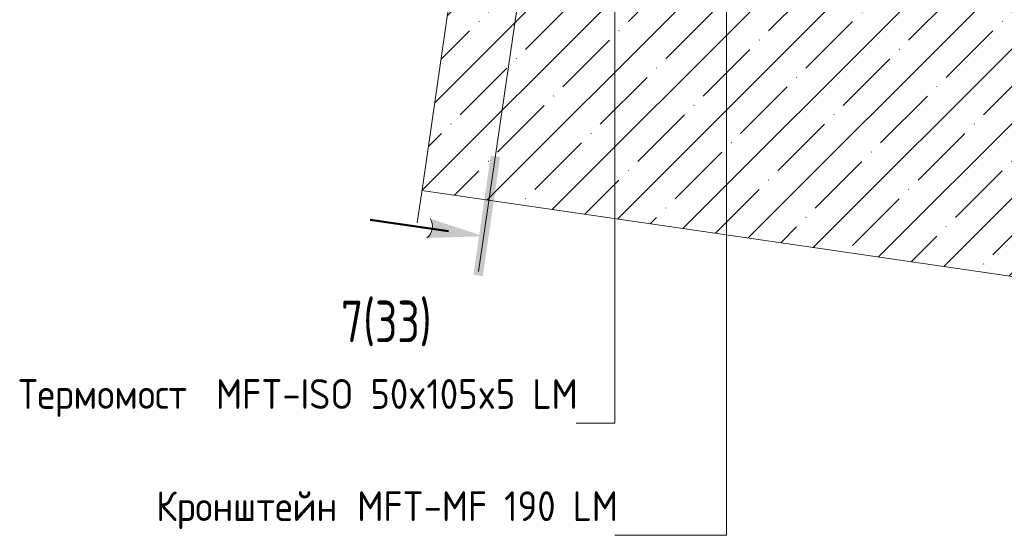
# Model space of a CAD drawing. Header units: millimetres. Extents: x 4450047 to 4451904, y 8380149 to 8380950.
# Tile 1 of 19: x 4450047 to 4450461, y 8380188 to 8380404. Entities that reach past the tile are written whole.
import ezdxf

# ---------------------------------------------------------------- set-up
doc = ezdxf.new("R2010")
doc.units = ezdxf.units.MM
for name, color, linetype, lineweight in [('Марки по нескольким категориям', 7, 'Continuous', 9), ('Обобщенные модели', 7, 'Continuous', 18), ('Разрезы', 7, 'Continuous', 9), ('Типовые аннотации', 7, 'Continuous', 18), ('Тонкие линии', 7, 'Continuous', 18), ('Элементы узлов', 7, 'Continuous', 18)]:
    doc.layers.add(name, color=color, linetype=linetype, lineweight=lineweight)
doc.styles.add('GOST Common_1', font='GOST_Common.ttf', dxfattribs={"width": 0.8, "height": 17.5})
doc.styles.add('ISOCPEUR', font='isocpeur.ttf', dxfattribs={"width": 0.9, "height": 12.5})

# ---------------------------------------------------------------- blocks, each defined once
blk = doc.blocks.new('HILTI_Линия_Разрыва - Тип 1-21553262-Разрез 3-3')
at = {"layer": 'Элементы узлов'}
for p, q in [((4450251.37, 8380575.56), (4450284.88, 8380806.16)), ((4450216.25, 8380333.8), (4450249.77, 8380564.54))]:
    blk.add_line(p, q, dxfattribs=at)
blk = doc.blocks.new('Разрез - Номер узла и лист сзади-1554475-Разрез 3-3')
at = {"layer": 'Разрезы'}
blk.add_hatch(color=256, dxfattribs=at).paths.add_polyline_path([(4450248.94, 8380346.65), (4450244.99, 8380347.23), (4450237.71, 8380297.1), (4450241.65, 8380296.53)])
h = blk.add_hatch(color=256, dxfattribs=at)
edge = h.paths.add_edge_path()
edge.add_line((4450218.14, 8380312.59), (4450242.05, 8380313.31))
edge.add_line((4450242.05, 8380313.31), (4450219.51, 8380320.75))
edge.add_arc((4450214.27, 8380317.43), 6.2, -51.4087, 32.2915, ccw=False)
at = {"layer": 'Разрезы', "lineweight": 50}
blk.add_line((4450227.21, 8380315.47), (4450194.24, 8380320.26), dxfattribs=at)
at = {"layer": 'Разрезы'}
blk.add_arc((4450214.27, 8380317.43), 6.2, 308.5913, 32.2915, dxfattribs=at)

msp = doc.modelspace()

# ---------------------------------------------------------------- hatches: boundary and pattern name
at = {"layer": 'Элементы узлов'}
h = msp.add_hatch(dxfattribs=at)
h.set_pattern_fill('FP_3', color=256, style=0, pattern_type=2)
h.set_pattern_definition([(45, (4450656.543, 8289717.818), (-15.715448, 15.715448), []), (45, (4450672.258, 8289717.818), (-15.715448, 15.715448), [27.781, -5.556, 0.16764, -5.389])])
h.paths.add_polyline_path([(4451484.22, 8380467.55), (4451484.22, 8380468.34), (4451484.11, 8380468.32)])
h.paths.add_polyline_path([(4451470.17, 8380465.51), (4451470.07, 8380466.28), (4451469.1, 8380466.14), (4451469.21, 8380465.37)])
h.paths.add_polyline_path([(4451455.01, 8380463.31), (4451456.37, 8380463.51), (4451452.32, 8380463.51), (4451452.32, 8380463.7), (4451437.81, 8380461.59), (4451437.81, 8380460.81), (4451454.84, 8380463.28)])
h.paths.add_polyline_path([(4451078.18, 8380207.22), (4451894.96, 8380325.93), (4451894.96, 8380528.03), (4451755.63, 8380507.78), (4451801.02, 8380513.6), (4451801.15, 8380512.61), (4451749.58, 8380506), (4451749.45, 8380506.89), (4451549.86, 8380477.82), (4451549.96, 8380476.99), (4451498.66, 8380468.64), (4451498.5, 8380469.59), (4451481.35, 8380467.14), (4451481.35, 8380467.92), (4451474.09, 8380466.87), (4451474.09, 8380466.05), (4451465.71, 8380464.87), (4451465.6, 8380465.63), (4451465.42, 8380465.61), (4451465.52, 8380464.81), (4451080.6, 8380408.97), (4450898.27, 8380435.47), (4450898.07, 8380434.13), (4450679.97, 8380465.83), (4450680.16, 8380467.17), (4450607.56, 8380477.72), (4450652.74, 8380470.37), (4450652.58, 8380469.39), (4450601.26, 8380477.74), (4450601.39, 8380478.62), (4450244.82, 8380530.44), (4450216.06, 8380332.52), (4451031.47, 8380214.01)])
h.paths.add_polyline_path([(4451877.55, 8380454.98), (4451877.55, 8380454.98), (4451879.14, 8380455.21)])
h.paths.add_polyline_path([(4451881.34, 8380455.53), (4451881.34, 8380455.53), (4451882.94, 8380455.76)])
h.paths.add_polyline_path([(4451882.94, 8380455.76), (4451882.94, 8380455.76), (4451884.02, 8380455.92)])
h.paths.add_polyline_path([(4451434.74, 8380460.36), (4451434.63, 8380461.13), (4451434.02, 8380461.04), (4451434.02, 8380460.36)])
h.paths.add_polyline_path([(4451459.58, 8380463.97), (4451459.61, 8380463.98), (4451459.58, 8380464.76)])
h.paths.add_polyline_path([(4451460.76, 8380464.15), (4451460.8, 8380464.15), (4451460.65, 8380464.91)])
h.paths.add_polyline_path([(4451475.15, 8380466.22), (4451475.15, 8380466.24), (4451475.22, 8380466.22)])
h.paths.add_polyline_path([(4451475, 8380466.18), (4451475, 8380466.22), (4451475, 8380466.18)])
h.paths.add_polyline_path([(4451475.88, 8380466.34), (4451475.88, 8380466.34), (4451476.09, 8380466.34)])
h.paths.add_polyline_path([(4451533.44, 8380475.31), (4451543.67, 8380476.98), (4451533.44, 8380475.49)])

# ---------------------------------------------------------------- linework, layer by layer
at = {"layer": 'Марки по нескольким категориям'}
for p, q in [((4450344.1, 8380571.85), (4450344.1, 8380187.53)), ((4450297.1, 8380521.75), (4450297.1, 8380234.72)), ((4450297.1, 8380234.72), (4450280.85, 8380234.72)), ((4450344.1, 8380187.53), (4450297.1, 8380187.53))]:
    msp.add_line(p, q, dxfattribs=at)
at = {"layer": 'Обобщенные модели'}
msp.add_line((4450216.06, 8380332.52), (4451077.63, 8380207.3), dxfattribs=at)
at = {"layer": 'Разрезы'}
msp.add_line((4450318.51, 8380839.59), (4450239.89, 8380298.47), dxfattribs=at)
at = {"layer": 'Типовые аннотации', "lineweight": 9}
msp.add_line((4450216.25, 8380333.8), (4450214.09, 8380318.96), dxfattribs=at)
at = {"layer": 'Тонкие линии'}
msp.add_line((4450216.06, 8380332.52), (4451078.18, 8380207.22), dxfattribs=at)

# ---------------------------------------------------------------- block references
at = {"layer": 'Разрезы'}
msp.add_blockref('Разрез - Номер узла и лист сзади-1554475-Разрез 3-3', (0, 0), dxfattribs=at)
at = {"layer": 'Элементы узлов'}
msp.add_blockref('HILTI_Линия_Разрыва - Тип 1-21553262-Разрез 3-3', (0, 0), dxfattribs=at)

# ---------------------------------------------------------------- texts
at = {"layer": 'Марки по нескольким категориям', "char_height": 12.5, "attachment_point": 1, "style": 'ISOCPEUR'}
for s, insert, width in [('Термомост', (4450046.39, 8380253.22), 91.9936), (' MFT-ISO 50x105x5 LM', (4450122.29, 8380253.22), 190.1202), ('Кронштейн', (4450104.31, 8380206.03), 93.7974), (' MFT-MF 190 LM', (4450181.7, 8380206.03), 137.8101)]:
    msp.add_mtext(s, dxfattribs=dict(at, insert=insert, width=width))
at = {"layer": 'Разрезы', "insert": (4450182, 8380286.24), "char_height": 17.5, "width": 49.384, "attachment_point": 1, "style": 'GOST Common_1'}
msp.add_mtext('7(33)', dxfattribs=at)

doc.saveas('drawing.dxf')
